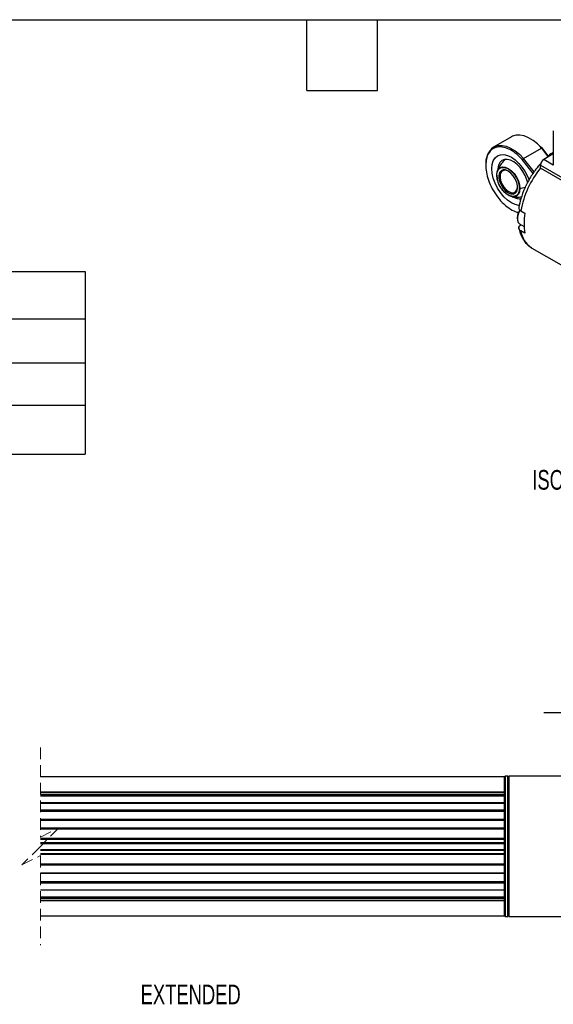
# Model space of a CAD drawing. Header units: millimetres. Extents: x 16 to 683, y 16 to 524.
# Tile 5 of 7: x 262 to 406, y 259 to 524. Entities that reach past the tile are written whole.
import ezdxf

# ---------------------------------------------------------------- set-up
doc = ezdxf.new("R2010")
doc.units = ezdxf.units.MM
doc.header["$LTSCALE"] = 2.5
doc.linetypes.add('HIDDEN', pattern=[1.905, 1.27, -0.635])
doc.layers.add('DIMENSIONS', color=140, linetype='Continuous', lineweight=25)
doc.layers.add('TEXT', color=140, linetype='Continuous', lineweight=25)
doc.styles.add('SLDTEXTSTYLE0', font='TXT', dxfattribs={"width": 0.7})
doc.dimstyles.new('SLDDIMSTYLE0', dxfattribs={"dimtxt": 5.39502, "dimasz": 8.255, "dimexe": 0, "dimexo": 0.0625, "dimgap": 1.348755, "dimtad": 0, "dimtih": 1, "dimtoh": 1, "dimrnd": 1e-09, "dimzin": 4, "dimdsep": 46, "dimtxsty": 'SLDTEXTSTYLE0', "dimsah": 1, "dimcen": 0.09, "dimadec": 0, "dimazin": 1, "dimtfac": 1, "dimtmove": 0, "dimatfit": 0, "dimfxl": 0, "dimfrac": 2, "dimtolj": 1, "dimtzin": 12, "dimarcsym": 0})

# ---------------------------------------------------------------- blocks, each defined once
blk = doc.blocks.new('SW_TABLEANNOTATION_0')
at = {"layer": 'DIMENSIONS', "color": 0}
for p, q in [((0, 0), (0, -12.74)), ((0, 0), (136.89, 0)), ((136.89, 0), (136.89, -12.74)), ((136.89, 0), (206.81, 0)), ((206.81, 0), (206.81, -12.74)), ((0, -12.74), (0, -24.64)), ((0, -12.74), (136.89, -12.74)), ((136.89, -12.74), (136.89, -24.64)), ((136.89, -12.74), (206.81, -12.74)), ((206.81, -12.74), (206.81, -24.64)), ((0, -24.64), (0, -36.01)), ((0, -24.64), (136.89, -24.64)), ((136.89, -24.64), (136.89, -36.01)), ((136.89, -24.64), (206.81, -24.64)), ((206.81, -24.64), (206.81, -36.01)), ((0, -36.01), (0, -49.21)), ((0, -36.01), (136.89, -36.01)), ((136.89, -36.01), (136.89, -49.21)), ((136.89, -36.01), (206.81, -36.01)), ((206.81, -36.01), (206.81, -49.21)), ((0, -49.21), (136.89, -49.21)), ((136.89, -49.21), (206.81, -49.21))]:
    blk.add_line(p, q, dxfattribs=at)
at = {"layer": 'DIMENSIONS', "color": 0, "attachment_point": 1, "style": 'SLDTEXTSTYLE0'}
for s, insert, char_height in [('SLPC [MM]', (49.09, -3.74), 5.292), ('50', (167.36, -3.74), 5.292), ('US [ USEFUL STROKE ]', (27, -16.06), 5.2917), ('50', (167.36, -16.06), 5.292), ('MS [ MECHANICAL STROKE ]', (16.7, -27.69), 5.2917), ('54', (167.36, -27.69), 5.292), ('L [ TOTAL LENGTH ]', (32.42, -39.98), 5.2917), ('222', (165.12, -39.98), 5.292)]:
    blk.add_mtext(s, dxfattribs=dict(at, insert=insert, char_height=char_height))
blk = doc.blocks.new('_D_14')
at = {"layer": 'DIMENSIONS'}
for p, q in [((419.48, 320.58), (419.48, 345.19)), ((480.67, 310.21), (480.67, 345.19)), ((419.48, 337.25), (403.61, 337.25)), ((440.17, 337.25), (438.36, 337.25)), ((438.36, 337.25), (438.36, 328.68)), ((460.69, 337.25), (462.5, 337.25)), ((462.5, 337.25), (462.5, 328.68)), ((480.67, 337.25), (496.55, 337.25)), ((438.36, 328.68), (440.17, 328.68)), ((462.5, 328.68), (460.69, 328.68))]:
    blk.add_line(p, q, dxfattribs=at)
for points in [[(419.48, 337.25), (411.23, 338.52), (411.23, 335.98)], [(480.67, 337.25), (488.93, 335.98), (488.93, 338.52)]]:
    blk.add_solid(points, dxfattribs=at)
at = {"layer": 'DIMENSIONS', "char_height": 5.292, "attachment_point": 1, "style": 'SLDTEXTSTYLE0'}
for s, insert in [('279.0', (440.17, 345.28)), ('10.98', (440.17, 335.5))]:
    blk.add_mtext(s, dxfattribs=dict(at, insert=insert))

msp = doc.modelspace()

# ---------------------------------------------------------------- linework, layer by layer
for p, q in [((406.166, 493.946), (406.166, 484.692)), ((394.899, 492.362), (390.067, 489.573)), ((398.153, 486.527), (402.985, 489.317)), ((402.985, 489.317), (402.592, 489.742)), ((403.258, 489.208), (402.728, 489.715)), ((402.985, 489.317), (404.718, 487.081)), ((404.819, 487.175), (403.051, 489.456)), ((400.713, 482.464), (397.805, 486.217)), ((400.987, 482.871), (398.153, 486.527)), ((406.166, 487.714), (403.582, 486.222)), ((406.166, 484.731), (403.582, 486.222)), ((402.698, 484.692), (416.251, 476.868)), ((402.698, 483.901), (402.698, 484.692)), ((416.251, 476.078), (402.698, 483.901)), ((397.175, 478.417), (398.602, 478.747)), ((396.73, 471.886), (396.533, 471.95)), ((397.405, 472.416), (398.525, 471.77)), ((396.452, 470.607), (396.452, 470.266)), ((397.074, 468.893), (398.298, 468.186)), ((398.525, 466.394), (397.405, 467.04)), ((397.44, 468.625), (397.489, 468.653)), ((400.273, 462.464), (400.422, 462.375)), ((400.422, 462.375), (413.968, 454.555)), ((392.98, 319.985), (267.978, 319.985)), ((393.234, 320.185), (392.98, 319.931)), ((392.98, 315.863), (392.98, 319.985)), ((393.926, 320.185), (393.234, 320.185)), ((393.234, 320.185), (393.234, 282.487)), ((394.18, 319.931), (393.926, 320.185)), ((393.926, 282.385), (393.926, 320.185)), ((415.28, 320.185), (394.18, 320.185)), ((394.18, 320.185), (394.18, 282.385)), ((392.98, 315.863), (267.978, 315.863)), ((267.978, 315.816), (392.98, 315.816)), ((392.98, 315.816), (392.98, 315.863)), ((392.98, 315.205), (392.98, 315.816)), ((267.978, 315.205), (392.98, 315.205)), ((267.978, 314.921), (392.98, 314.921)), ((267.978, 314.849), (392.98, 314.849)), ((392.98, 313.031), (267.978, 313.031)), ((267.978, 312.954), (392.98, 312.954)), ((392.98, 314.921), (392.98, 315.205)), ((392.98, 314.849), (392.98, 314.921)), ((392.98, 312.926), (392.98, 314.849)), ((392.98, 312.954), (392.98, 313.031)), ((392.98, 311.101), (392.98, 312.954)), ((267.978, 311.101), (392.98, 311.101)), ((267.978, 310.826), (392.98, 310.826)), ((267.978, 310.776), (392.98, 310.776)), ((392.98, 310.826), (392.98, 311.101)), ((392.98, 310.776), (392.98, 310.826)), ((392.98, 308.441), (392.98, 310.776)), ((392.98, 308.494), (267.978, 308.494)), ((267.978, 308.368), (392.98, 308.368)), ((392.98, 308.368), (392.98, 308.494)), ((392.98, 306.237), (392.98, 308.368)), ((267.978, 306.237), (392.98, 306.237)), ((267.978, 305.992), (392.98, 305.992)), ((267.978, 305.967), (392.98, 305.967)), ((392.98, 305.992), (392.98, 306.237)), ((392.98, 305.967), (392.98, 305.992)), ((392.98, 303.402), (392.98, 305.967)), ((392.98, 303.414), (267.978, 303.414)), ((267.978, 303.235), (392.98, 303.235)), ((267.978, 302.315), (392.98, 302.315)), ((392.98, 303.235), (392.98, 303.414)), ((392.98, 302.315), (392.98, 303.235)), ((392.98, 302.105), (392.98, 302.315)), ((267.978, 302.105), (392.98, 302.105)), ((267.978, 302.1), (392.98, 302.1)), ((267.978, 300.469), (392.98, 300.469)), ((267.978, 300.465), (392.98, 300.465)), ((267.978, 300.254), (392.98, 300.254)), ((392.98, 302.1), (392.98, 302.105)), ((392.98, 300.469), (392.98, 302.1)), ((392.98, 300.465), (392.98, 300.469)), ((392.98, 300.254), (392.98, 300.465)), ((392.98, 299.335), (392.98, 300.254)), ((267.978, 299.335), (392.98, 299.335)), ((267.978, 299.155), (392.98, 299.155)), ((392.98, 299.155), (392.98, 299.335)), ((392.98, 296.603), (392.98, 299.168)), ((267.978, 296.603), (392.98, 296.603)), ((267.978, 296.578), (392.98, 296.578)), ((267.978, 296.332), (392.98, 296.332)), ((392.98, 296.578), (392.98, 296.603)), ((392.98, 296.332), (392.98, 296.578)), ((392.98, 294.201), (392.98, 296.332)), ((267.978, 294.201), (392.98, 294.201)), ((267.978, 294.075), (392.98, 294.075)), ((267.978, 291.794), (392.98, 291.794)), ((267.978, 291.743), (392.98, 291.743)), ((392.98, 294.201), (392.98, 294.075)), ((392.98, 291.794), (392.98, 294.128)), ((392.98, 291.743), (392.98, 291.794)), ((392.98, 291.468), (392.98, 291.743)), ((267.978, 291.468), (392.98, 291.468)), ((267.978, 289.616), (392.98, 289.616)), ((267.978, 289.539), (392.98, 289.539)), ((392.98, 289.616), (392.98, 291.468)), ((392.98, 287.72), (392.98, 289.644)), ((392.98, 289.539), (392.98, 289.616)), ((267.978, 287.72), (392.98, 287.72)), ((267.978, 287.648), (392.98, 287.648)), ((267.978, 287.364), (392.98, 287.364)), ((267.978, 286.753), (392.98, 286.753)), ((267.978, 286.706), (392.98, 286.706)), ((392.98, 287.648), (392.98, 287.72)), ((392.98, 287.364), (392.98, 287.648)), ((392.98, 286.753), (392.98, 287.364)), ((392.98, 286.706), (392.98, 286.753)), ((392.98, 282.585), (392.98, 286.706)), ((267.978, 282.585), (392.98, 282.585)), ((392.98, 282.639), (393.234, 282.385)), ((393.234, 282.487), (393.234, 282.385)), ((393.234, 282.385), (393.926, 282.385)), ((393.926, 282.385), (394.18, 282.639)), ((394.18, 282.385), (415.28, 282.385))]:
    msp.add_line(p, q)
at = {"color": 7, "linetype": 'HIDDEN', "lineweight": 18}
for p, q in [((267.978, 327.922), (267.978, 303.785)), ((267.978, 303.785), (272.978, 306.285)), ((272.978, 306.285), (267.978, 301.285)), ((267.978, 301.285), (262.978, 296.285)), ((262.978, 296.285), (267.978, 298.785)), ((267.978, 298.785), (267.978, 274.647))]:
    msp.add_line(p, q, dxfattribs=at)
at = {"flags": 128}
for points in [[(402.592, 489.742), (401.866, 490.445), (400.694, 491.382), (399.5, 492.101), (398.318, 492.583), (397.182, 492.814), (396.124, 492.787), (395.172, 492.504), (394.899, 492.362)], [(390.068, 489.574), (390.34, 489.714), (391.292, 489.998), (392.351, 490.025), (393.486, 489.794), (394.668, 489.312), (395.862, 488.593), (397.034, 487.656), (398.153, 486.527)], [(389.569, 483.766), (389.671, 484.901), (389.973, 485.876), (390.463, 486.652), (391.123, 487.199), (391.926, 487.497), (392.843, 487.533), (393.838, 487.308), (394.873, 486.828), (395.907, 486.113), (396.902, 485.19), (397.819, 484.095), (398.623, 482.87), (399.282, 481.561), (399.618, 480.7)], [(399.281, 479.906), (399.045, 480.791), (398.585, 481.939), (397.972, 483.04), (397.234, 484.045), (396.405, 484.904), (395.525, 485.579), (394.634, 486.037), (393.775, 486.258), (392.987, 486.23), (392.307, 485.956), (391.767, 485.448), (391.393, 484.729), (391.201, 483.834), (391.181, 483.548)], [(397.017, 473.865), (396.902, 473.875), (395.907, 474.1), (394.873, 474.58), (393.838, 475.295), (392.843, 476.218), (391.926, 477.313), (391.123, 478.538), (390.463, 479.847), (389.973, 481.189), (389.671, 482.512), (389.569, 483.766)], [(390.918, 482.029), (391.025, 482.903), (391.1, 483.139)], [(391.1, 483.139), (391.337, 483.594), (391.834, 484.055), (392.482, 484.255), (393.237, 484.18), (394.047, 483.836), (394.856, 483.246), (395.611, 482.449), (396.259, 481.501), (396.756, 480.466), (397.069, 479.414), (397.175, 478.417)], [(393.991, 477.265), (394.705, 476.972), (395.361, 476.939), (395.906, 477.17), (396.296, 477.645), (396.499, 478.327), (396.499, 479.16), (396.296, 480.076), (395.906, 481.002), (395.361, 481.862), (394.705, 482.587), (393.991, 483.117), (393.277, 483.411), (392.621, 483.444), (392.076, 483.213), (391.686, 482.737), (391.483, 482.056), (391.483, 481.223), (391.686, 480.306), (392.076, 479.381), (392.621, 478.521), (393.277, 477.796), (393.991, 477.265)], [(394.082, 483.063), (393.817, 483.188), (393.145, 483.336), (392.565, 483.214), (392.127, 482.833), (391.87, 482.226), (391.818, 481.447), (391.974, 480.566), (392.325, 479.66), (392.84, 478.811), (393.473, 478.093), (394.168, 477.572)], [(394.168, 477.572), (394.863, 477.291), (395.496, 477.278), (396.011, 477.532), (396.362, 478.032), (396.518, 478.733), (396.523, 478.833)], [(397.175, 478.417), (397.069, 477.544), (396.756, 476.853), (396.259, 476.392), (395.611, 476.191), (395.175, 476.202)], [(397.199, 472.564), (397.091, 472.388), (396.695, 471.544), (396.482, 470.695), (396.474, 469.924), (396.672, 469.307), (397.056, 468.903), (397.074, 468.893)]]:
    msp.add_lwpolyline(points, dxfattribs=at)
for centre, radius, start, end in [((393.322, 485.289), 5.38, 127.21432, 187.1833), ((404.617, 484.604), 1.921, 122.60548, 177.39452), ((422.701, 467.721), 25.728, 141.02992, 169.48571), ((397.028, 482.024), 6.11, 179.95252, 252.34046), ((397.19, 479.103), 3.467, 239.22954, 274.38911), ((400.293, 470.453), 3.844, 145.53756, 177.71148), ((413.048, 469.082), 14.77, 169.51481, 190.48519), ((403.955, 467.958), 6.614, 187.97926, 236.17148)]:
    msp.add_arc(centre, radius, start, end)
for points, knots in [([(397.805, 486.217), (397.323, 486.713), (396.313, 487.754), (394.607, 488.895), (392.816, 489.593), (391.109, 489.665), (389.68, 489.085), (388.672, 487.941), (388.089, 486.481), (388.021, 485.323), (387.989, 484.791)], [0, 0, 0, 0, 0.1125954, 0.2363069, 0.3686253, 0.5055512, 0.6421643, 0.7736099, 0.896053, 1, 1, 1, 1]), ([(402.985, 489.317), (403.013, 489.332), (403.057, 489.355), (403.097, 489.364), (403.12, 489.365), (403.124, 489.356), (403.126, 489.353)], [0, 0, 0, 0, 0.4047941, 0.6163201, 0.8333364, 1, 1, 1, 1]), ([(406.166, 488.216), (405.706, 487.886), (405.023, 487.397), (404.383, 486.769), (404.174, 486.564)], [0, 0, 0, 0, 0.6743934, 1, 1, 1, 1]), ([(393.132, 486.155), (393.024, 486.064), (392.561, 485.674), (391.922, 484.815), (391.375, 483.859), (391.15, 483.268), (391.086, 483.099)], [0, 0, 0, 0, 0.1131636, 0.4853984, 0.8527937, 1, 1, 1, 1]), ([(398.153, 486.527), (398.141, 486.52), (398.116, 486.505), (398.073, 486.476), (398.027, 486.442), (397.978, 486.402), (397.928, 486.357), (397.879, 486.309), (397.835, 486.26), (397.815, 486.231), (397.805, 486.217)], [0, 0, 0, 0, 0.0962556, 0.2007184, 0.3133936, 0.4342841, 0.5633909, 0.7007136, 0.8462509, 1, 1, 1, 1]), ([(387.989, 484.791), (387.985, 484.755), (387.922, 484.171), (388.123, 482.774), (388.658, 480.635), (389.684, 478.315), (391.108, 476.09), (392.817, 474.185), (394.603, 472.838), (395.96, 472.124), (396.641, 472.018), (396.789, 471.995)], [0, 0, 0, 0, 0.0076691, 0.1263704, 0.2571595, 0.3975646, 0.5434895, 0.6897485, 0.8310859, 0.9632299, 1, 1, 1, 1]), ([(390.963, 481.94), (390.965, 482.279), (390.967, 482.664), (391.118, 482.91), (391.136, 482.94)], [0, 0, 0, 0, 0.8798812, 1, 1, 1, 1]), ([(391.136, 482.94), (391.259, 483.216), (391.464, 483.675), (392, 484.009), (392.564, 484.137), (393.246, 484.047), (393.991, 483.725), (394.737, 483.187), (395.417, 482.49), (395.986, 481.709), (396.532, 480.711), (396.942, 479.567), (396.996, 478.787), (397.02, 478.443)], [0, 0, 0, 0, 0.1135728, 0.1880773, 0.2688887, 0.3545289, 0.4428048, 0.5310807, 0.6167208, 0.6975323, 0.7720367, 0.89935, 1, 1, 1, 1]), ([(402.778, 485.142), (402.34, 484.646), (401.274, 483.437), (399.79, 481.177), (398.406, 478.491), (397.386, 475.799), (397.041, 474.095), (396.882, 473.307)], [0, 0, 0, 0, 0.1491825, 0.3628886, 0.5855084, 0.8084037, 1, 1, 1, 1]), ([(390.918, 482.029), (390.912, 482.014), (390.912, 481.997), (390.928, 481.965), (390.944, 481.951), (390.963, 481.94)], [0, 0, 0, 0, 0.5, 0.5, 1, 1, 1, 1]), ([(394.956, 476.343), (394.884, 476.35), (394.579, 476.379), (393.988, 476.668), (393.246, 477.193), (392.565, 477.893), (391.997, 478.673), (391.45, 479.671), (391.04, 480.815), (390.986, 481.595), (390.963, 481.94)], [0, 0, 0, 0, 0.0410951, 0.1722368, 0.3033785, 0.4306046, 0.5506572, 0.6613402, 0.8504755, 1, 1, 1, 1]), ([(397.02, 478.443), (396.996, 478.126), (396.942, 477.409), (396.533, 476.735), (395.984, 476.375), (395.487, 476.244), (395.113, 476.314), (394.956, 476.343)], [0, 0, 0, 0, 0.22809841, 0.51662261, 0.68546863, 0.86860785, 1, 1, 1, 1]), ([(397.175, 478.417), (397.149, 478.414), (397.119, 478.414), (397.064, 478.423), (397.039, 478.432), (397.02, 478.443)], [0, 0, 0, 0, 0.5, 0.5, 1, 1, 1, 1]), ([(395.056, 476.221), (395.342, 476.18), (396.076, 476.076), (396.951, 476.066), (397.512, 476.187), (397.624, 476.211)], [0, 0, 0, 0, 0.3377754, 0.8675241, 1, 1, 1, 1]), ([(396.865, 473.312), (396.865, 473.311), (396.803, 473.187), (396.887, 472.924), (397.092, 472.619), (397.321, 472.47), (397.405, 472.416)], [0, 0, 0, 0, 0.0025887, 0.3947214, 0.7771842, 1, 1, 1, 1]), ([(396.836, 467.831), (396.959, 467.325), (397.219, 466.252), (397.937, 464.775), (398.923, 463.428), (399.817, 462.807), (400.257, 462.502)], [0, 0, 0, 0, 0.2195692, 0.465377, 0.7369638, 1, 1, 1, 1]), ([(397.405, 467.04), (397.314, 467.093), (397.235, 467.149), (397.095, 467.271), (397.036, 467.337), (396.941, 467.474), (396.907, 467.544), (396.861, 467.688), (396.851, 467.762), (396.858, 467.981), (396.914, 468.128), (397.063, 468.329), (397.125, 468.394), (397.268, 468.516), (397.35, 468.573), (397.44, 468.625)], [0, 0, 0, 0, 0.125, 0.125, 0.25, 0.25, 0.375, 0.375, 0.5, 0.5, 0.75, 0.75, 0.875, 0.875, 1, 1, 1, 1])]:
    msp.add_open_spline(points, degree=3, knots=knots)
at = {"layer": 'TEXT'}
for p, q in [((15.875, 523.875), (682.625, 523.875)), ((339.725, 504.825), (339.725, 523.875)), ((358.775, 504.825), (358.775, 523.875)), ((339.725, 504.825), (358.775, 504.825))]:
    msp.add_line(p, q, dxfattribs=at)

# ---------------------------------------------------------------- block references
at = {"layer": 'DIMENSIONS'}
msp.add_blockref('SW_TABLEANNOTATION_0', (73.232, 456.079), dxfattribs=at)

# ---------------------------------------------------------------- texts
at = {"layer": 'DIMENSIONS', "attachment_point": 1, "style": 'SLDTEXTSTYLE0'}
for s, insert, char_height in [('ISOMETRIC VIEW', (400.509, 402.622), 5.29167), ('EXTENDED', (294.988, 264.048), 5.2917)]:
    msp.add_mtext(s, dxfattribs=dict(at, insert=insert, char_height=char_height))

# ---------------------------------------------------------------- dimensions: what is measured, and where the dimension line sits
at = {"layer": 'DIMENSIONS'}
dim = msp.add_linear_dim(base=(480.67, 337.252), p1=(419.48, 317.408), p2=(480.67, 307.035), text='279.0', dimstyle='SLDDIMSTYLE0', dxfattribs=at)
dim.commit()
dim.dimension.update_dxf_attribs({"geometry": '_D_14', "text_midpoint": (450.432, 337.252), "dimtype": 160})

doc.saveas('drawing.dxf')
